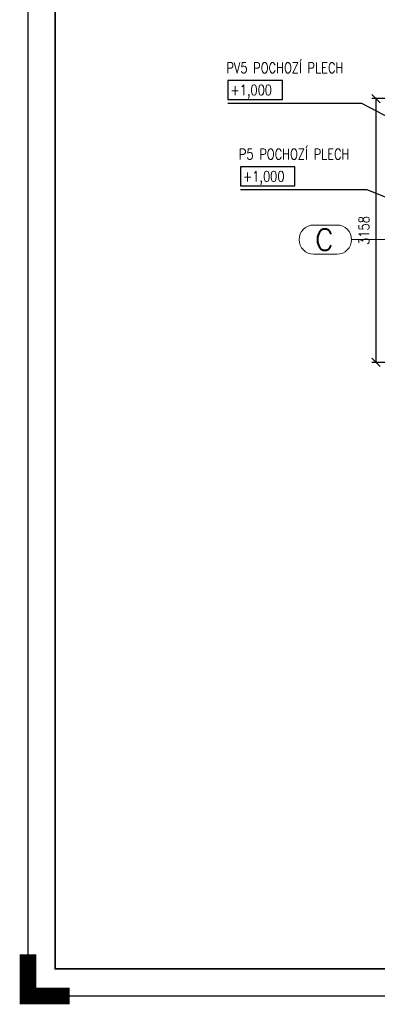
# Paper-space layout 'Layout1' of a CAD drawing. Extents: x -2 to 1083, y -36 to 422.
# Tile 1 of 69: x -2 to 84, y -2 to 234. Entities that reach past the tile are written whole.
import ezdxf
from ezdxf.enums import TextEntityAlignment as Align

# ---------------------------------------------------------------- set-up
doc = ezdxf.new("R2010")
doc.units = 0
doc.linetypes.add('ACAD_ISO04W100', pattern=[30.5, 24, -3, 0.5, -3])
doc.linetypes.add('HP_01_CER_B', pattern=[8, 5, -1, 1, -1])
doc.layers.get('0').update_dxf_attribs({"linetype": 'CONTINUOUS'})
doc.layers.get('DEFPOINTS').update_dxf_attribs({"color": 132, "linetype": 'CONTINUOUS'})
doc.layers.add('RAMECEK_HP', color=251, linetype='CONTINUOUS')
for name, color, linetype, lineweight in [('SS_1.ET-HALA_TaO-RASTR', 7, 'HP_01_CER_B', 13), ('SS_KOTY', 3, 'CONTINUOUS', 25), ('SS_POPIS_PROFILU', 13, 'CONTINUOUS', 25)]:
    doc.layers.add(name, color=color, linetype=linetype, lineweight=lineweight)
doc.styles.add('ROMANS', font='romans.shx', dxfattribs={"width": 0.8})
doc.styles.add('romans.shx', font='romans.shx', dxfattribs={"height": 5})
doc.dimstyles.new('A-1_(2.5)_50AS', dxfattribs={"dimtxt": 2.5, "dimasz": 2, "dimexe": 1, "dimexo": 2, "dimgap": 0, "dimtad": 0, "dimdec": 1, "dimlfac": 50, "dimrnd": 1, "dimtxsty": 'ROMANS', "dimblk1": 'OBLIQUE', "dimblk2": 'OBLIQUE', "dimsah": 1, "dimcen": 2, "dimclrd": 256, "dimclre": 256, "dimclrt": 256, "dimadec": 1, "dimazin": 2, "dimtfac": 0.714286, "dimtdec": 1, "dimtmove": 0, "dimatfit": 3, "dimldrblk": 'OPEN', "dimfxl": 1, "dimtvp": 1.142857, "dimtfill": 1, "dimtolj": 1, "dimlwd": -1, "dimlwe": -1, "dimarcsym": 0})

# ---------------------------------------------------------------- blocks, each defined once
blk = doc.blocks.new('*U6')
at = {"layer": 'RAMECEK_HP', "lineweight": 35, "const_width": 0.35}
for points in [[(0, 420), (0, 0), (891, 0), (891, 420)], [(6.5, 413.5), (6.5, 6.5), (884.5, 6.5), (884.5, 413.5)]]:
    blk.add_lwpolyline(points, close=True, dxfattribs=at)
at = {"layer": 'RAMECEK_HP', "lineweight": 40, "const_width": 4}
blk.add_lwpolyline([(0, 10), (0, 0), (10, 0)], dxfattribs=at)
at = {"layer": 'DEFPOINTS', "style": 'ROMANS', "width": 0.8}
blk.add_attdef('TISK', text='', height=10, dxfattribs=at).set_placement((891, -33), align=Align.RIGHT)
blk = doc.blocks.new('_Oblique')
at = {"color": 0, "linetype": 'ByBlock', "lineweight": -2}
blk.add_line((-0.5, -0.5), (0.5, 0.5), dxfattribs=at)
blk = doc.blocks.new('*D91')
at = {"layer": 'DEFPOINTS', "color": 0, "transparency": 16777216}
for p in [(95.21, 214.82, -996.67), (83.38, 151.66), (95.21, 151.66, -996.67)]:
    blk.add_point(p, dxfattribs=at)
at = {"layer": 'SS_KOTY', "transparency": 16777216}
for p, q in [((93.21, 214.82), (82.38, 214.82)), ((83.38, 214.82), (83.38, 151.66)), ((93.21, 151.66), (82.38, 151.66))]:
    blk.add_line(p, q, dxfattribs=at)
at = {"layer": 'SS_KOTY', "transparency": 16777216, "xscale": 2, "yscale": 2, "zscale": 2}
for p, rotation in [((83.38, 214.82), 90), ((83.38, 151.66), 270)]:
    blk.add_blockref('_Oblique', p, dxfattribs=dict(at, rotation=rotation))
at = {"layer": 'SS_KOTY', "transparency": 16777216, "insert": (80.53, 183.24), "char_height": 2.5, "attachment_point": 5, "rotation": 90, "style": 'ROMANS', "bg_fill": 3, "box_fill_scale": 1.1, "bg_fill_color": 256, "bg_fill_true_color": 13158600, "bg_fill_transparency": 0}
blk.add_mtext('\\A1;3158', dxfattribs=at)
blk = doc.blocks.new('_OPEN')
at = {"color": 0, "linetype": 'ByBlock'}
for p, q in [((-1, 0.17), (0, 0)), ((0, 0), (-1, -0.17)), ((0, 0), (-1, 0))]:
    blk.add_line(p, q, dxfattribs=at)

psp = doc.layouts.get("Layout1")

# ---------------------------------------------------------------- linework, layer by layer
at = {"layer": 'SS_1.ET-HALA_TaO-RASTR', "linetype": 'Continuous', "ltscale": 0.25}
for p, q in [((74.0467, 184.5439), (68.4753, 184.5439)), ((68.4753, 177.5439), (74.0467, 177.5439))]:
    psp.add_line(p, q, dxfattribs=at)
for centre, start, end in [((68.4753, 181.0439), 90, 270), ((74.0467, 181.0439), 270, 90)]:
    psp.add_arc(centre, 3.5, start, end, dxfattribs=at)
at = {"layer": 'SS_POPIS_PROFILU', "color": 4}
for points in [[(47.9136, 214.6146), (60.9612, 214.6146), (60.9612, 219.1146), (47.9136, 219.1146), (47.9136, 214.6146)], [(50.9169, 193.9607), (63.9645, 193.9607), (63.9645, 198.4607), (50.9169, 198.4607), (50.9169, 193.9607)]]:
    psp.add_lwpolyline(points, dxfattribs=at)

# ---------------------------------------------------------------- block references
at = {"layer": 'RAMECEK_HP'}
psp.add_blockref('*U6', (0, 0), dxfattribs=at)

# ---------------------------------------------------------------- texts
at = {"layer": 'SS_1.ET-HALA_TaO-RASTR', "color": 7, "style": 'romans.shx'}
psp.add_text('C', height=5, dxfattribs=at).set_placement((68.769, 178.5439))
at = {"layer": 'SS_POPIS_PROFILU', "color": 13, "style": 'romans.shx', "width": 0.8}
for s, p in [('PV5 POCHOZÍ PLECH', (47.5364, 220.9146)), ('P5 POCHOZÍ PLECH', (50.5397, 200.2607))]:
    psp.add_text(s, height=2.5, dxfattribs=at).set_placement(p)
at = {"layer": 'SS_POPIS_PROFILU', "color": 4, "style": 'romans.shx', "width": 0.8}
for p in [(48.5154, 215.6146), (51.5187, 194.9607)]:
    psp.add_text('+1,000', height=2.5, dxfattribs=at).set_placement(p)

# ---------------------------------------------------------------- next in the draw order: dimensions: what is measured, and where the dimension line sits
at = {"layer": 'SS_KOTY'}
dim = psp.add_linear_dim(base=(83.3826, 151.6639), p1=(95.205, 214.8239, -996.6667), p2=(95.205, 151.6639, -996.6667), angle=90, dimstyle='A-1_(2.5)_50AS', override={"dimtmove": 1}, dxfattribs=at)
dim.commit()
dim.dimension.update_dxf_attribs({"geometry": '*D91', "text_midpoint": (80.5255, 183.2439)})

# ---------------------------------------------------------------- next in the draw order: linework, layer by layer
at = {"layer": 'SS_1.ET-HALA_TaO-RASTR', "linetype": 'ACAD_ISO04W100', "ltscale": 0.25}
for p, q in [((82.5467, 181.0439), (77.5467, 181.0439)), ((82.5457, 181.0439), (284.3692, 181.0439)), ((82.5457, 181.0439), (82.5467, 181.0439))]:
    psp.add_line(p, q, dxfattribs=at)
at = {"layer": 'SS_POPIS_PROFILU', "color": 13}
for points in [[(116.985, 194.3439), (80.0088, 213.6146), (47.9136, 213.6146)], [(96.805, 186.7777), (81.2978, 192.9607), (50.9169, 192.9607)]]:
    psp.add_lwpolyline(points, dxfattribs=at)

doc.saveas('drawing.dxf')
